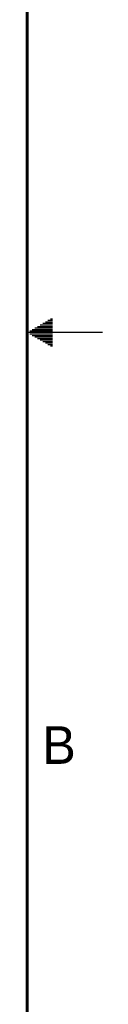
# Model space of a CAD drawing. Header units: inches. Extents: x 0 to 34, y 0 to 22.
# Tile 10 of 11: x 33.5 to 34, y 6.5 to 13.1. Entities that reach past the tile are written whole.
import ezdxf

# ---------------------------------------------------------------- set-up
doc = ezdxf.new("R2010")
doc.units = ezdxf.units.IN
doc.header["$LTSCALE"] = 1.87
doc.header["$MEASUREMENT"] = 0
doc.layers.get('0').update_dxf_attribs({"linetype": 'CONTINUOUS'})
doc.styles.get("Standard").update_dxf_attribs({"font": 'txt', "width": 0.8})

msp = doc.modelspace()

# ---------------------------------------------------------------- linework, layer by layer
at = {"color": 2, "linetype": 'CONTINUOUS'}
for p, q in [((33.5866, 11.05), (33.6697, 11.05)), ((33.6039, 11.06), (33.6697, 11.06)), ((33.6213, 11.07), (33.6697, 11.07)), ((33.6386, 11.08), (33.6697, 11.08)), ((33.6559, 11.09), (33.6697, 11.09)), ((34, 11), (33.5, 11)), ((33.5173, 11.01), (33.6697, 11.01)), ((33.5173, 10.99), (33.6697, 10.99)), ((33.5347, 11.02), (33.6697, 11.02)), ((33.552, 11.03), (33.6697, 11.03)), ((33.5693, 11.04), (33.6697, 11.04)), ((33.5347, 10.98), (33.6697, 10.98)), ((33.552, 10.97), (33.6697, 10.97)), ((33.5693, 10.96), (33.6697, 10.96)), ((33.5866, 10.95), (33.6697, 10.95)), ((33.6039, 10.94), (33.6697, 10.94)), ((33.6213, 10.93), (33.6697, 10.93)), ((33.6386, 10.92), (33.6697, 10.92)), ((33.6559, 10.91), (33.6697, 10.91))]:
    msp.add_line(p, q, dxfattribs=at)
at = {"color": 7, "linetype": 'CONTINUOUS', "const_width": 0.02}
msp.add_lwpolyline([(33.5, 0.5), (33.5, 21.5)], dxfattribs=at)

# ---------------------------------------------------------------- texts
at = {"color": 2, "linetype": 'CONTINUOUS'}
msp.add_text('B', height=0.25, dxfattribs=at).set_placement((33.6006, 8.1345))

doc.saveas('drawing.dxf')
